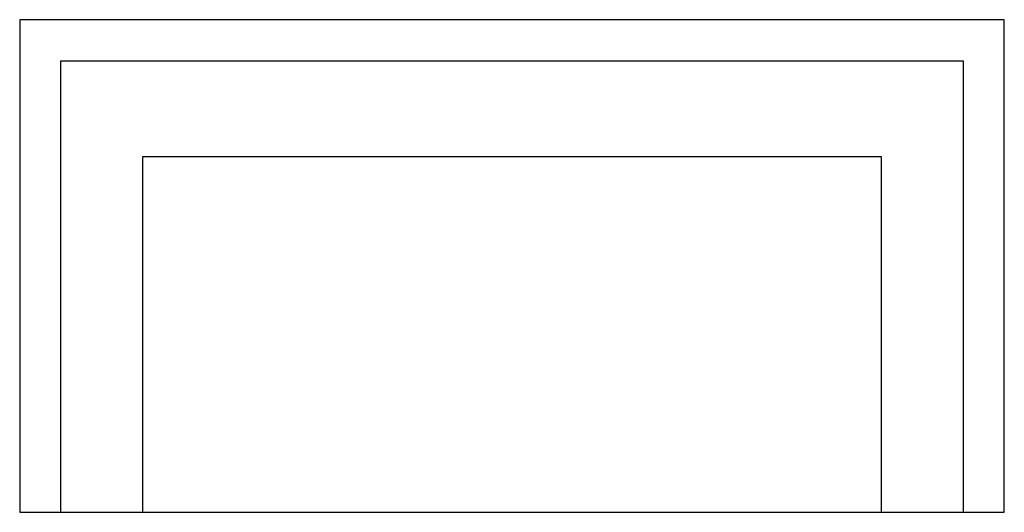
# Model space of a CAD drawing. Extents: x 272.1 to 344.1, y 152.9 to 188.9.
import ezdxf

# ---------------------------------------------------------------- set-up
doc = ezdxf.new("R2010")
doc.units = 0
doc.layers.get('0').update_dxf_attribs({"linetype": 'CONTINUOUS'})

# ---------------------------------------------------------------- blocks, each defined once
blk = doc.blocks.new('SOFA2')
for p, q in [((-36, 0), (-36, -36)), ((36, 0), (-36, 0)), ((36, -36), (36, 0)), ((-33, -36), (-33, -3)), ((-33, -3), (33, -3)), ((33, -3), (33, -36)), ((-27, -36), (-27, -10)), ((-27, -10), (27, -10)), ((27, -10), (27, -36)), ((-36, -36), (36, -36))]:
    blk.add_line(p, q)
blk = doc.blocks.new('A$C72536237')
at = {"color": 7}
blk.add_blockref('SOFA2', (36, 36), dxfattribs=at)

msp = doc.modelspace()

# ---------------------------------------------------------------- block references
msp.add_blockref('A$C72536237', (272.06, 152.868))

doc.saveas('drawing.dxf')
